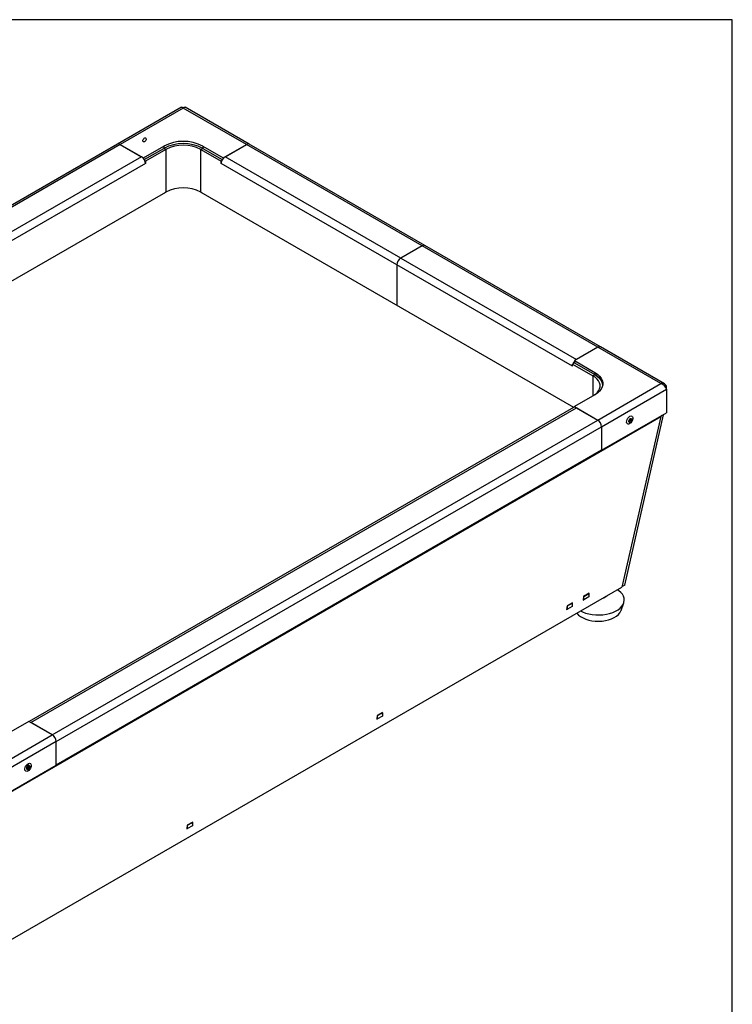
# Model space of a CAD drawing. Extents: x 24 to 2074, y 25 to 1460.
# Tile 11 of 11: x 1555 to 2074, y 742 to 1460. Entities that reach past the tile are written whole.
import ezdxf

# ---------------------------------------------------------------- set-up
doc = ezdxf.new("R2010")
doc.units = 0
doc.header["$LTSCALE"] = 5
doc.layers.get('0').update_dxf_attribs({"linetype": 'CONTINUOUS'})
doc.layers.add('LAYER1', color=2, linetype='CONTINUOUS')

msp = doc.modelspace()

# ---------------------------------------------------------------- linework, layer by layer
at = {"color": 7, "linetype": 'CONTINUOUS'}
for p, q in [((2074, 1460), (24, 1460)), ((2074, 25), (2074, 1460))]:
    msp.add_line(p, q, dxfattribs=at)
at = {"color": 7, "linetype": 'CONTINUOUS', "flags": 128}
for points in [[(1644.64, 1372.116), (1644.856, 1372.704), (1645.208, 1373.24), (1645.644, 1373.643), (1646.097, 1373.852), (1646.498, 1373.834), (1646.786, 1373.594), (1646.917, 1373.166), (1646.872, 1372.616), (1646.656, 1372.029), (1646.304, 1371.493), (1645.868, 1371.09), (1645.415, 1370.881), (1645.014, 1370.898), (1644.726, 1371.139), (1644.594, 1371.567), (1644.64, 1372.116)], [(1562.019, 916.216), (1561.803, 916.554), (1561.451, 916.684), (1561.015, 916.583), (1560.562, 916.269), (1560.161, 915.789), (1559.873, 915.216), (1559.742, 914.636), (1559.787, 914.14), (1560.003, 913.801), (1560.355, 913.672), (1560.791, 913.772), (1561.244, 914.086), (1561.645, 914.567), (1561.933, 915.14), (1562.064, 915.719), (1562.019, 916.216)]]:
    msp.add_lwpolyline(points, dxfattribs=at)
at = {"layer": 'LAYER1', "color": 2, "linetype": 'CONTINUOUS'}
for p, q in [((1672.745, 1396.241), (1626.078, 1369.3)), ((1674.04, 1395.636), (1628.078, 1369.102)), ((1720.002, 1369.102), (1674.04, 1395.636)), ((1722.002, 1369.3), (1675.336, 1396.24)), ((1626.078, 1369.3), (1228.684, 1139.89)), ((1628.078, 1369.102), (1230.684, 1139.692)), ((1628.078, 1369.102), (1645.049, 1359.305)), ((1628.078, 1369.102), (1643.634, 1360.122)), ((1645.049, 1359.305), (1659.898, 1367.878)), ((1645.635, 1358.011), (1659.898, 1366.245)), ((1661.312, 1365.428), (1646.463, 1356.856)), ((1659.898, 1367.878), (1659.898, 1366.245)), ((1661.312, 1365.428), (1659.898, 1366.245)), ((1661.312, 1365.428), (1661.312, 1334.4)), ((1686.768, 1365.428), (1688.182, 1366.245)), ((1686.768, 1334.4), (1686.768, 1365.428)), ((1686.768, 1365.428), (1701.617, 1356.856)), ((1688.182, 1367.878), (1703.031, 1359.305)), ((1688.182, 1367.878), (1688.182, 1366.245)), ((1688.182, 1366.245), (1702.446, 1358.011)), ((1703.031, 1359.305), (1720.002, 1369.102)), ((1704.446, 1360.122), (1720.002, 1369.102)), ((1847.988, 1295.217), (1720.002, 1369.102)), ((1849.988, 1295.415), (1722.002, 1369.3)), ((1643.634, 1360.122), (1246.24, 1130.711)), ((1645.049, 1359.305), (1645.049, 1358.868)), ((1646.084, 1357.075), (1646.463, 1356.856)), ((1646.463, 1356.856), (1646.463, 1355.223)), ((1701.996, 1357.075), (1701.617, 1356.856)), ((1701.617, 1355.223), (1701.617, 1356.856)), ((1703.031, 1359.305), (1703.031, 1358.868)), ((1832.432, 1286.237), (1704.446, 1360.122)), ((1646.463, 1355.223), (1249.069, 1125.812)), ((1829.604, 1281.338), (1701.617, 1355.223)), ((1248.366, 1096.011), (1661.312, 1334.4)), ((1661.312, 1334.4), (1660.252, 1333.787)), ((1687.829, 1333.787), (1686.768, 1334.4)), ((1686.768, 1334.4), (1958.293, 1177.652)), ((1847.988, 1295.217), (1832.432, 1286.237)), ((1975.975, 1221.332), (1847.988, 1295.217)), ((1977.975, 1221.53), (1849.988, 1295.415)), ((1832.432, 1286.237), (1960.418, 1212.352)), ((1829.604, 1281.338), (1829.604, 1251.942)), ((1957.59, 1207.453), (1829.604, 1281.338)), ((1975.975, 1221.332), (1959.004, 1211.536)), ((1975.975, 1221.332), (1960.418, 1212.352)), ((2021.937, 1194.799), (1975.975, 1221.332)), ((2024.641, 1194.59), (1977.975, 1221.53)), ((1957.969, 1209.305), (1957.59, 1209.086)), ((1957.59, 1207.453), (1957.59, 1209.086)), ((1957.59, 1209.086), (1972.439, 1200.514)), ((1959.004, 1209.902), (1957.969, 1209.305)), ((1959.004, 1211.536), (1973.853, 1202.963)), ((1959.004, 1211.536), (1959.004, 1209.902)), ((1959.004, 1209.902), (1973.853, 1201.33)), ((1972.439, 1200.514), (1973.853, 1201.33)), ((1972.439, 1200.514), (1972.439, 1185.819)), ((1973.853, 1202.963), (1973.853, 1201.33)), ((1975.975, 1168.266), (2021.937, 1194.799)), ((2026.174, 1192.352), (2025.52, 1191.975)), ((2026.174, 1190.714), (2026.174, 1192.352)), ((1973.853, 1186.635), (1959.004, 1178.063)), ((1978.803, 1163.367), (2026.174, 1190.714)), ((2026.174, 1190.714), (2026.174, 1173.566)), ((1958.418, 1177.444), (1561.853, 948.512)), ((1563.024, 947.836), (1960.418, 1177.246)), ((1957.59, 1177.246), (1959.004, 1178.063)), ((1957.832, 1177.106), (1957.59, 1177.246)), ((1957.59, 1176.966), (1957.59, 1177.246)), ((1959.004, 1178.063), (1959.004, 1177.625)), ((1959.004, 1178.063), (1975.975, 1168.266)), ((1960.418, 1177.246), (1975.975, 1168.266)), ((1535.857, 890.237), (2021.846, 1170.792)), ((1978.803, 1146.22), (2026.174, 1173.566)), ((2021.846, 1170.792), (1993.634, 1046.587)), ((1995.774, 1047.822), (2023.986, 1172.027)), ((2021.906, 1171.102), (2021.9, 1171.061)), ((2023.986, 1172.027), (2022.164, 1171.251)), ((2024.049, 1172.339), (2024.045, 1172.337)), ((1578.581, 938.855), (1975.975, 1168.266)), ((1581.409, 933.956), (1978.803, 1163.367)), ((1978.803, 1163.367), (1978.803, 1146.22)), ((1978.803, 1146.22), (1581.409, 916.809)), ((1995.774, 1047.822), (1993.716, 1046.945)), ((1533.326, 780.856), (1993.634, 1046.587)), ((1969.619, 1041.982), (1965.659, 1039.696)), ((1965.924, 1039.747), (1969.459, 1041.788)), ((1969.459, 1041.788), (1969.371, 1041.839)), ((1969.459, 1040.667), (1969.619, 1041.982)), ((1969.459, 1041.788), (1969.459, 1039.338)), ((1957.598, 1035.042), (1953.638, 1032.756)), ((1953.903, 1032.808), (1957.438, 1034.849)), ((1957.438, 1034.849), (1957.351, 1034.899)), ((1957.438, 1033.728), (1957.598, 1035.042)), ((1957.438, 1034.849), (1957.438, 1032.399)), ((1965.659, 1039.696), (1965.335, 1037.033)), ((1965.335, 1037.033), (1965.858, 1037.335)), ((1965.924, 1037.297), (1965.404, 1037.597)), ((1965.924, 1039.747), (1965.836, 1039.798)), ((1965.924, 1037.297), (1965.924, 1039.747)), ((1969.459, 1039.338), (1965.924, 1037.297)), ((1992.992, 1029.488), (1994.951, 1034.97)), ((1953.638, 1032.756), (1953.315, 1030.094)), ((1953.315, 1030.094), (1953.837, 1030.396)), ((1953.903, 1030.358), (1953.383, 1030.658)), ((1953.903, 1032.808), (1953.815, 1032.858)), ((1953.903, 1030.358), (1953.903, 1032.808)), ((1957.438, 1032.399), (1953.903, 1030.358)), ((1819.241, 955.17), (1815.281, 952.884)), ((1815.545, 952.936), (1819.081, 954.977)), ((1819.081, 954.977), (1818.993, 955.027)), ((1819.081, 953.856), (1819.241, 955.17)), ((1819.081, 954.977), (1819.081, 952.527)), ((1561.61, 948.652), (1546.761, 940.08)), ((1578.581, 938.855), (1561.61, 948.652)), ((1578.581, 938.855), (1563.024, 947.836)), ((1815.281, 952.884), (1814.957, 950.222)), ((1814.957, 950.222), (1815.48, 950.524)), ((1815.545, 950.486), (1815.026, 950.786)), ((1815.545, 952.936), (1815.458, 952.986)), ((1815.545, 950.486), (1815.545, 952.936)), ((1819.081, 952.527), (1815.545, 950.486)), ((1532.619, 912.322), (1578.581, 938.855)), ((1581.409, 933.956), (1534.038, 906.609)), ((1581.409, 916.809), (1581.409, 933.956)), ((1534.038, 889.462), (1581.409, 916.809)), ((1676.924, 873.012), (1676.6, 870.35)), ((1676.6, 870.35), (1677.123, 870.652)), ((1677.188, 870.614), (1676.669, 870.914)), ((1680.884, 875.298), (1676.924, 873.012)), ((1677.188, 873.064), (1677.101, 873.114)), ((1677.188, 873.064), (1680.724, 875.105)), ((1677.188, 870.614), (1677.188, 873.064)), ((1680.724, 872.655), (1677.188, 870.614)), ((1680.724, 875.105), (1680.636, 875.155)), ((1680.724, 873.984), (1680.884, 875.298)), ((1680.724, 875.105), (1680.724, 872.655))]:
    msp.add_line(p, q, dxfattribs=at)
at = {"layer": 'LAYER1', "color": 2, "linetype": 'CONTINUOUS', "flags": 128}
for points in [[(1672.764, 1396.202), (1673.119, 1396.281), (1673.743, 1395.928), (1674.04, 1395.636)], [(1674.04, 1395.636), (1674.703, 1396.182), (1675.244, 1396.279), (1675.312, 1396.205)], [(1972.439, 1185.818), (1974.121, 1186.939), (1975.509, 1188.186), (1976.576, 1189.535), (1977.3, 1190.957), (1977.665, 1192.425), (1977.665, 1193.907), (1977.3, 1195.375), (1976.576, 1196.797), (1975.509, 1198.146), (1974.121, 1199.393), (1972.439, 1200.514)], [(1973.853, 1202.963), (1975.722, 1201.718), (1977.265, 1200.332), (1978.45, 1198.834), (1979.254, 1197.253), (1979.66, 1195.623), (1979.66, 1193.976), (1979.254, 1192.345), (1978.45, 1190.764), (1977.265, 1189.266), (1975.722, 1187.88), (1973.853, 1186.635)], [(1973.853, 1201.33), (1975.722, 1200.085), (1977.265, 1198.699), (1978.45, 1197.201), (1979.254, 1195.62), (1979.66, 1193.99), (1979.661, 1193.983)], [(1979.661, 1193.983), (1979.66, 1193.99), (1979.254, 1195.62), (1978.45, 1197.201), (1977.265, 1198.699), (1975.722, 1200.085), (1973.853, 1201.33)], [(1998.203, 1165.3), (1997.598, 1165.505), (1997.187, 1166.021), (1997.015, 1166.79), (1997.101, 1167.725), (1997.437, 1168.722), (1997.983, 1169.666), (1998.679, 1170.453), (1999.446, 1170.992), (2000.198, 1171.225), (2000.849, 1171.123), (2001.327, 1170.699), (2001.577, 1170.001), (2001.572, 1169.107), (2001.311, 1168.118), (2000.825, 1167.145), (2000.168, 1166.299), (1999.414, 1165.674), (1998.648, 1165.341), (1998.203, 1165.3)], [(2000.757, 1167.95), (2000.47, 1167.39), (2000.074, 1166.923), (1999.629, 1166.622), (1999.203, 1166.531), (1998.861, 1166.665), (1998.655, 1167.004), (1998.616, 1167.495), (1998.751, 1168.065), (1999.038, 1168.625), (1999.434, 1169.092), (1999.879, 1169.394), (2000.305, 1169.484), (2000.647, 1169.35), (2000.853, 1169.011), (2000.892, 1168.52), (2000.757, 1167.95)], [(2000.03, 1168.17), (1999.853, 1167.824), (1999.608, 1167.536), (1999.333, 1167.35), (1999.07, 1167.294), (1998.901, 1167.346)], [(1999.093, 1168.389), (1999.321, 1168.708), (1999.418, 1168.811), (1999.571, 1168.94), (1999.708, 1169.023), (1999.819, 1169.066), (1999.887, 1169.075), (1999.91, 1169.072), (1999.916, 1169.062)], [(1999.919, 1169.067), (1999.962, 1169.035), (2000.089, 1168.826), (2000.113, 1168.522), (2000.03, 1168.17)], [(1963.42, 1029.145), (1964.987, 1028.392), (1967.167, 1027.581), (1969.518, 1026.949), (1971.996, 1026.508), (1974.555, 1026.266), (1977.148, 1026.227), (1979.725, 1026.393), (1982.239, 1026.759), (1984.644, 1027.32), (1986.894, 1028.064), (1988.947, 1028.979), (1990.765, 1030.046), (1992.315, 1031.246), (1993.567, 1032.557), (1994.499, 1033.954), (1995.092, 1035.411), (1995.336, 1036.902), (1995.226, 1038.398), (1994.764, 1039.871), (1993.96, 1041.294), (1992.827, 1042.64), (1991.386, 1043.885), (1990.272, 1044.646)], [(1960.727, 1027.59), (1960.834, 1027.451), (1962.013, 1026.19), (1963.497, 1025.042), (1965.255, 1024.031), (1967.25, 1023.178), (1969.438, 1022.502), (1971.774, 1022.017), (1974.207, 1021.734), (1976.685, 1021.658), (1979.156, 1021.792), (1981.567, 1022.131), (1983.867, 1022.67), (1986.006, 1023.396), (1987.94, 1024.294), (1989.626, 1025.346), (1991.029, 1026.528), (1992.119, 1027.815), (1992.873, 1029.18), (1992.992, 1029.488)], [(1559.021, 912.568), (1558.691, 913.182), (1558.61, 914.022), (1558.787, 914.991), (1559.203, 915.982), (1559.81, 916.882), (1560.541, 917.59), (1561.313, 918.026), (1562.038, 918.14), (1562.636, 917.921), (1563.038, 917.393), (1563.199, 916.615), (1563.102, 915.675), (1562.756, 914.678), (1562.202, 913.738), (1561.501, 912.961), (1560.733, 912.433), (1559.984, 912.215), (1559.339, 912.331), (1559.021, 912.568)], [(1562.005, 914.218), (1561.596, 913.774), (1561.15, 913.505), (1560.733, 913.451), (1560.411, 913.621), (1560.23, 913.989), (1560.22, 914.499), (1560.382, 915.073), (1560.691, 915.624), (1561.099, 916.068), (1561.546, 916.337), (1561.962, 916.391), (1562.285, 916.221), (1562.465, 915.853), (1562.475, 915.343), (1562.313, 914.769), (1562.005, 914.218)], [(1561.41, 914.685), (1561.158, 914.411), (1560.882, 914.244), (1560.625, 914.211), (1560.495, 914.259)], [(1560.687, 915.302), (1560.915, 915.621), (1561.012, 915.724), (1561.165, 915.853), (1561.302, 915.937), (1561.412, 915.979), (1561.481, 915.989), (1561.504, 915.986), (1561.509, 915.976)], [(1561.512, 915.981), (1561.583, 915.922), (1561.695, 915.695), (1561.701, 915.38), (1561.601, 915.025), (1561.41, 914.685)]]:
    msp.add_lwpolyline(points, dxfattribs=at)
at = {"layer": 'LAYER1', "color": 2, "linetype": 'CONTINUOUS'}
for centre, radius, start, end in [((1674.04, 1340.721), 30.619, 62.491426, 117.508574), ((1626.906, 1367.467), 2.012, 54.382423, 114.307119), ((1674.04, 1339.088), 30.619, 62.491426, 117.508574), ((1674.04, 1340.987), 27.557, 62.491426, 117.508574), ((1721.174, 1367.467), 2.012, 65.692881, 125.617577), ((1640.324, 1354.952), 6.139, 20.227114, 57.362029), ((1641.256, 1355.122), 5.208, 1.108153, 22.021162), ((1706.824, 1355.122), 5.208, 157.978838, 178.891847), ((1707.757, 1354.952), 6.139, 122.637971, 159.772886), ((1674.04, 1309.958), 27.557, 62.491426, 117.508574), ((1849.16, 1293.582), 2.012, 65.692881, 125.617577), ((1835.744, 1281.058), 6.147, 122.605478, 177.394522), ((1977.146, 1219.697), 2.012, 65.692881, 125.617577), ((1964.338, 1206.823), 6.836, 141.289503, 158.710497), ((2023.008, 1191.762), 3.22, 10.556497, 109.438114), ((2019.857, 1188.402), 6.727, 20.101687, 71.993318), ((1959.246, 1175.6), 2.021, 54.532784, 114.156758), ((2016.54, 1171.996), 5.441, 347.219456, 350.112431), ((2017.665, 1173.466), 6.482, 347.177406, 349.990701), ((1972.662, 1163.087), 6.147, 2.605478, 57.394522), ((1999.977, 1167.692), 1.125, 141.742936, 197.731462), ((1977.843, 1044.968), 6.691, 285.997043, 313.99758), ((1575.268, 933.677), 6.147, 2.605478, 57.394522), ((1561.571, 914.606), 1.125, 141.741181, 197.746601)]:
    msp.add_arc(centre, radius, start, end, dxfattribs=at)

doc.saveas('drawing.dxf')
